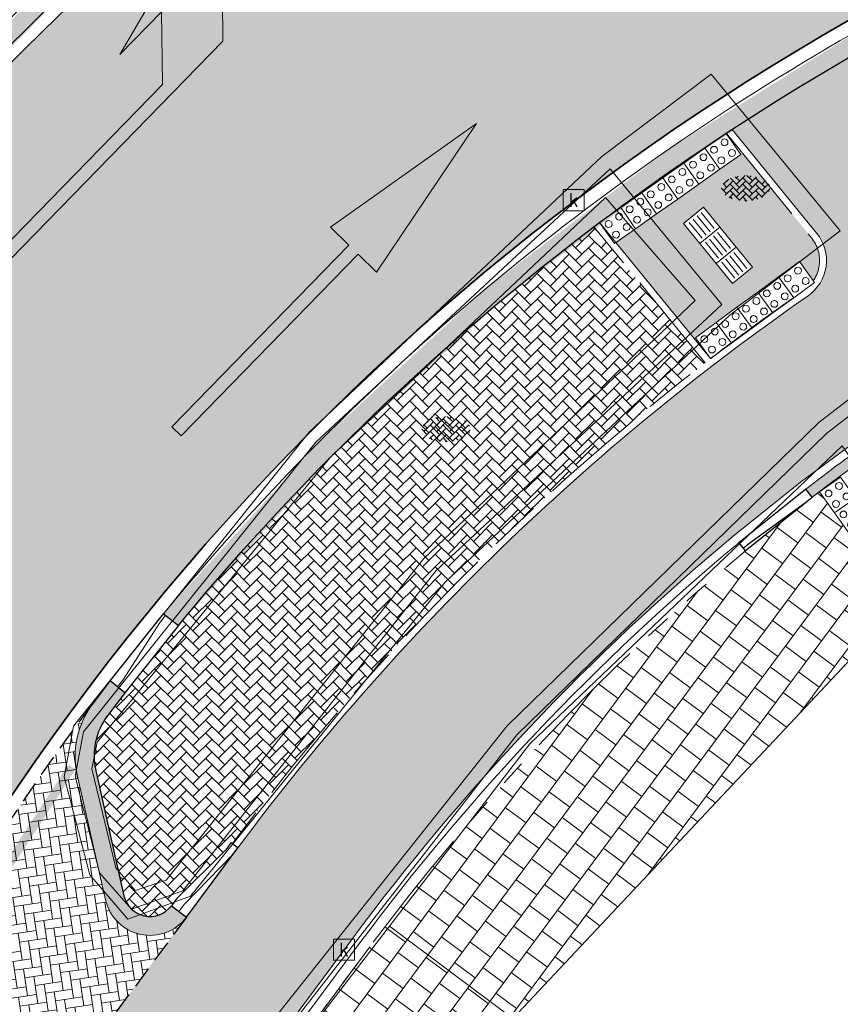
# Model space of a CAD drawing. Header units: metres. Extents: x 187916 to 189411, y 333285 to 334910.
# Tile 44 of 256: x 188120.48 to 188130.04, y 334564.57 to 334576.02. Entities that reach past the tile are written whole.
import ezdxf
from ezdxf.enums import TextEntityAlignment as Align

# ---------------------------------------------------------------- set-up
doc = ezdxf.new("R2010")
doc.units = ezdxf.units.M
for name, pattern in [('DASHED2', [0.375, 0.25, -0.125]), ('VH-OPSLUITBAND_100X200', [16, 8, -2, 4, -2]), ('VH-RWSBAND-SO', [24, 10, -2, 2, -2, 2, -2, 2, -2]), ('VH-TROTTOIRBAND_180-200', [20, 10, -2, 2, -2, 2, -2]), ('VW-1-1_STREEP', [2, 1, -1]), ('VW-1-3_STREEP', [4, 1, -3])]:
    doc.linetypes.add(name, pattern=pattern)
for name, color, linetype, lineweight in [('B-ME-RI-HWA_KOLK-S', 253, 'Continuous', 25), ('B-ME-VH-KANTOPSLUITING_ACHTERKANTBAND-G', 253, 'Continuous', 18), ('B-ME-VH-VERHARDING_ASFALT-G', 253, 'Continuous', 18), ('B-ME-VH-VERHARDING_BETONSTRAATSTEEN-G', 253, 'Continuous', 18), ('B-ME-VH-VERHARDING_BETONSTRAATSTEEN-S', 253, 'Continuous', 25), ('B-ME-VH-VERHARDING_TEGEL-G', 253, 'Continuous', 18), ('N-WE-GR-VAKBEPLANTING-A', 94, 'Continuous', 5), ('N-WE-VH-GOOT_TEGEL-G', 170, 'Continuous', 35), ('N-WE-VH-KANTOPSLUITING_ELEMENT_VERLOOPBAND-G', 42, 'Continuous', 25), ('N-WE-VH-KANTOPSLUITING_OPSLUITBAND_80X200-G', 30, 'VH-OPSLUITBAND_100X200', 15), ('N-WE-VH-KANTOPSLUITING_RIJWIELPADBAND_4-12 200-G', 94, 'VH-TROTTOIRBAND_180-200', 15), ('N-WE-VH-KANTOPSLUITING_TROTTOIRBAND_RWS_110 220-G', 251, 'VH-RWSBAND-SO', 25), ('N-WE-VH-KANTOPSLUITING_TROTTOIRBAND_RWS_110 220_ACHTERKANT-G', 7, 'VH-RWSBAND-SO', 25), ('N-WE-VH-KANTOPSLUITING_VERLOOPBAND-S', 251, 'Continuous', 25), ('N-WE-VH-KANTOPSLUITING_VERLOOPBAND_TBV TEKENING-G', 10, 'Continuous', 25), ('N-WE-VH-KANTOPSLUITING_VOORKANTBAND-G', 7, 'Continuous', 15), ('N-WE-VH-KANTVERHARDING_STREKLAAG_BSS-G', 60, 'Continuous', 18), ('N-WE-VH-VERHARDING_ASFALT_RIJWEG-A', 251, 'Continuous', 18), ('N-WE-VH-VERHARDING_BETONSTRAATSTEEN-GRIJS-A', 250, 'Continuous', 18), ('N-WE-VH-VERHARDING_BETONSTRAATSTEEN-ROOD-A', 11, 'Continuous', 18), ('N-WE-VH-VERHARDING_TEGEL-A', 254, 'Continuous', 5), ('N-WE-VH-VERHARDING_TEGEL_300x300x60-A', 251, 'Continuous', 5), ('N-WE-VH-VERKEERSTEGEL-S', 7, 'Continuous', 0), ('N-WE-VW-MARKERING_DWARS_DRIEHOEK_5050-G', 251, 'VW-HAAIETAND50-L-N', 0), ('N-WE-VW-MARKERING_LANGS_STREEP_11-G', 251, 'VW-1-1_STREEP', 0), ('N-WE-VW-MARKERING_LANGS_STREEP_13-G', 251, 'VW-1-3_STREEP', 0), ('N-WE-VW-MARKERING_PIJL-S', 251, 'Continuous', 0)]:
    doc.layers.add(name, color=color, linetype=linetype, lineweight=lineweight)
doc.layers.add('N-WE-VH-MATERIAALSCHEIDING-G', color=7, linetype='DASHED2')
doc.styles.add('NLCS-ISO', font='NLCS-ISO.ttf')
doc.linetypes.add('VW-HAAIETAND50-L-N', pattern='A,0,-0.5,[150,NLCS.SHX,S=1,R=0,X=-0.625,Y=-0.25],-0.5', length=1)

# ---------------------------------------------------------------- blocks, each defined once
blk = doc.blocks.new('SRI-KOLK-SO')
at = {"color": 0, "linetype": 'ByBlock', "lineweight": 18}
blk.add_lwpolyline([(-1.125, -1.125), (1.125, -1.125), (1.125, 1.125), (-1.125, 1.125)], close=True, dxfattribs=at)
at = {"color": 0, "linetype": 'ByBlock', "lineweight": 18, "style": 'NLCS-ISO'}
blk.add_text('k', height=1.5, dxfattribs=at).set_placement((0, 0), align=Align.MIDDLE_CENTER)
blk = doc.blocks.new('SVH-BSS_KEIFORMAAT_KEPER-SO')
at = {"ltscale": 0.1}
for p, q in [((-2.477046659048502, 2.477046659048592), (-1.484924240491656, 1.484924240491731)), ((-2.227386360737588, 0.7424621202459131), (-0.2128896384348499, 2.756958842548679)), ((-2.227386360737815, 2.227386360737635), (-1.846044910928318, 2.608727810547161)), ((0.2160084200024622, 2.753840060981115), (1.484924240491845, 1.484924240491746)), ((0.742462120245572, 2.227386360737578), (1.196639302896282, 2.681563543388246)), ((0.7424621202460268, 0.7424621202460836), (2.445993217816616, 2.445993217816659)), ((-5.336050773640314, 0.881278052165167), (-4.454772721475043, -7.582823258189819e-14)), ((-5.197234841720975, 0.7424621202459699), (-4.025666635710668, 1.914030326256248)), ((-5.197234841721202, -0.7424621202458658), (-2.969848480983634, 1.48492424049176)), ((-4.812064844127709, -1.842216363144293), (-2.969848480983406, 3.785860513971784e-14)), ((-4.564991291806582, 1.595142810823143), (-4.454772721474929, 1.484924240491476)), ((-3.712310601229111, 0.7424621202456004), (-1.484924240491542, -1.484924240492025)), ((-3.597206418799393, 2.112282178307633), (-1.484924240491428, -2.747801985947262e-13)), ((-2.227386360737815, -0.7424621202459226), (-2.463584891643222e-13, 1.484924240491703)), ((-2.227386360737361, -2.227386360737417), (2.083888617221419e-13, 2.083888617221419e-13)), ((-0.7424621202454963, 2.227386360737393), (1.484924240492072, -2.321476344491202e-13)), ((-0.7424621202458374, 0.7424621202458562), (1.484924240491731, -1.48492424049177)), ((0.7424621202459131, -0.7424621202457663), (2.969848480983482, 1.48492424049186)), ((0.7424621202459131, -2.227386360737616), (2.969848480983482, 9.43689570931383e-15)), ((2.227386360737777, 2.22738636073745), (4.454772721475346, -1.753042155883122e-13)), ((2.227386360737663, 0.7424621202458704), (4.454772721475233, -1.484924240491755)), ((3.7123106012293, 0.7424621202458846), (4.50164561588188, 1.531797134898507)), ((3.7123106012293, -0.7424621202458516), (5.246882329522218, 0.7921096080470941)), ((4.221158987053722, 1.718537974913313), (4.45477272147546, 1.484924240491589)), ((5.197234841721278, 0.7424621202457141), (5.392160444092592, 0.5475365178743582)), ((-5.734817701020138, -0.2048792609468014), (-4.454772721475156, -1.484924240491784)), ((-3.894231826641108, -2.40930758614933), (-2.969848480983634, -1.484924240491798)), ((-3.712310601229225, -0.742462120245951), (-1.484924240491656, -2.969848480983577)), ((-3.712310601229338, -2.227386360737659), (-3.270758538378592, -2.668938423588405)), ((-1.594092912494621, -3.079017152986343), (9.470202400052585e-14, -1.484924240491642)), ((-0.74246212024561, -0.74246212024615), (1.484924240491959, -2.969848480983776)), ((-0.7424621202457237, -2.227386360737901), (0.2141389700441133, -3.18398745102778)), ((1.364972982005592, -3.089799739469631), (2.969848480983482, -1.484924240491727)), ((2.227386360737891, -0.7424621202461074), (3.843627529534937, -2.358703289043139)), ((2.22738636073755, -2.227386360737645), (2.78091825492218, -2.780918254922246)), ((3.712310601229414, -2.227386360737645), (5.574234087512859, -0.3654628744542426)), ((5.197234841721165, -0.7424621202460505), (5.40549668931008, -0.950723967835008)), ((-0.2171522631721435, -3.18700074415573), (9.470202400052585e-14, -2.969848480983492))]:
    blk.add_line(p, q, dxfattribs=at)
at = {"style": 'NLCS-ISO'}
blk.add_attdef('FORMAAT', text='', height=1.8, dxfattribs=at).set_placement((-5.834817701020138, -0.2150483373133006), align=Align.MIDDLE_RIGHT)
blk.add_attdef('KLEUR', text='', height=1.8, dxfattribs=at).set_placement((5.824648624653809, -0.2150483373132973), align=Align.MIDDLE_LEFT)
at = {"style": 'NLCS-ISO', "flags": 1}
blk.add_attdef('FUNCTIE', text='', height=1.8, dxfattribs=at).set_placement((0.1159930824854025, -3.584775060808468), align=Align.MIDDLE_CENTER)
blk = doc.blocks.new('DTM')
at = {"layer": 'B-ME-VH-KANTOPSLUITING_ACHTERKANTBAND-G', "ltscale": 0.2, "flags": 128}
for points in [[(188073.1970000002, 334497.9789999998), (188074.2685583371, 334499.1016072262), (188078.6666089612, 334503.7091803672), (188080.0609999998, 334505.1699999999), (188085.9399999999, 334512.327), (188091.4679999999, 334519.8900000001), (188096.193, 334526.713), (188101.6740000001, 334534.3199999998), (188107.1549999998, 334541.7960000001), (188112.088, 334548.4079999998), (188117.46, 334555.6519999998), (188123.318, 334563.5619999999), (188124.788394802, 334565.4732764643), (188126.423, 334567.5980000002), (188130.0559999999, 334571.0649999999), (188130.3119999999, 334570.696), (188131.5099999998, 334571.6120000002), (188131.2209999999, 334571.9989999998), (188135.0520000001, 334574.088), (188139.8960000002, 334575.4739999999), (188144.4580000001, 334575.9050000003)], [(188122.1890000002, 334566.0120000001), (188121.827, 334565.892), (188121.6030000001, 334566.1519999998), (188121.3229999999, 334567.304), (188121.3840000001, 334567.6150000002), (188124.0970000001, 334570.9279999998), (188127.301, 334573.9539999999)], [(188122.1890000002, 334566.0120000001), (188125.1899999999, 334569.7519999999), (188128.3450000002, 334572.7540000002), (188127.301, 334573.9539999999)]]:
    blk.add_lwpolyline(points, dxfattribs=at)
at = {"layer": 'B-ME-VH-VERHARDING_ASFALT-G', "ltscale": 0.2, "flags": 128}
for points in [[(188072.9219999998, 334498.2999999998), (188079.7450000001, 334505.5060000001), (188085.6830000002, 334512.673), (188091.1060000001, 334520.1000000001), (188095.835, 334526.8990000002), (188101.3489999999, 334534.5589999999), (188106.7949999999, 334541.9819999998), (188111.6850000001, 334548.6120000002), (188117.1159999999, 334555.861), (188122.9390000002, 334563.7620000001), (188126.1570000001, 334567.8050000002), (188129.7850000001, 334571.3339999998), (188131.0060000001, 334572.2740000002), (188134.932, 334574.4249999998), (188139.8730000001, 334575.8319999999), (188144.432, 334576.2779999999)], [(188122.4720000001, 334565.824), (188121.7429999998, 334565.5580000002), (188121.2990000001, 334566.071), (188121.003, 334567.213), (188121.111, 334567.804), (188123.8539999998, 334571.2239999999), (188127.2620000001, 334574.429), (188128.531, 334575.3870000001), (188130.034, 334573.5640000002)], [(188122.4720000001, 334565.824), (188125.4369999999, 334569.477), (188128.7489999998, 334572.5860000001), (188130.034, 334573.5640000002)]]:
    blk.add_lwpolyline(points, dxfattribs=at)
at = {"layer": 'B-ME-VH-VERHARDING_BETONSTRAATSTEEN-G', "ltscale": 0.2, "flags": 128}
for points in [[(188073.0619999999, 334498.173), (188079.9180000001, 334505.3840000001), (188085.827, 334512.5529999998), (188091.3080000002, 334520.0180000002), (188096.0099999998, 334526.8029999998), (188101.4939999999, 334534.4390000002), (188106.9739999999, 334541.9199999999), (188111.889, 334548.5099999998), (188117.2990000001, 334555.75), (188123.139, 334563.6800000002), (188126.2710000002, 334567.7029999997), (188129.8760000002, 334571.2080000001), (188131.0759999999, 334572.1370000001), (188135.0010000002, 334574.3059999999), (188139.858, 334575.6800000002), (188144.4359999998, 334576.105)], [(188122.3829999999, 334565.8849999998), (188121.7859999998, 334565.6740000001), (188121.4130000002, 334566.0949999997), (188121.128, 334567.2209999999), (188121.2259999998, 334567.7349999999), (188123.9309999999, 334571.105), (188127.3569999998, 334574.2880000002)], [(188122.3829999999, 334565.8849999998), (188125.3330000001, 334569.6140000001), (188128.656, 334572.7080000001), (188127.3569999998, 334574.2880000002)], [(188126.2239999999, 334564.3999999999), (188131.091, 334569.5750000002), (188134.6839999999, 334571.8879999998), (188137.2859999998, 334572.952)]]:
    blk.add_lwpolyline(points, dxfattribs=at)
at = {"layer": 'B-ME-VH-VERHARDING_TEGEL-G', "ltscale": 0.2, "flags": 128}
blk.add_lwpolyline([(188080.0299999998, 334502.4789999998), (188082.0729999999, 334504.716), (188083.4049999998, 334506.2880000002), (188088.946, 334513.2740000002), (188094.5819999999, 334521.2029999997), (188099.179, 334527.7779999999), (188104.841, 334535.6099999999), (188110.4470000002, 334543.2250000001), (188116.0419999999, 334550.6859999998), (188119.5109999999, 334555.3140000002), (188120.2179999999, 334556.3590000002), (188122.0830000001, 334558.8620000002), (188123.389, 334560.6189999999), (188123.807, 334561.2250000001), (188125.7740000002, 334563.818), (188126.2239999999, 334564.3999999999), (188124.788394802, 334565.4732764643)], dxfattribs=at)
at = {"layer": 'B-ME-RI-HWA_KOLK-S', "xscale": 0.11, "yscale": 0.11, "zscale": 0.11}
for p in [(188126.932, 334573.923), (188124.259, 334565.202)]:
    blk.add_blockref('SRI-KOLK-SO', p, dxfattribs=at)
at = {"layer": 'B-ME-VH-VERHARDING_BETONSTRAATSTEEN-S', "xscale": 0.05, "yscale": 0.05, "zscale": 0.05}
for p in [(188128.938, 334574.071), (188125.45, 334571.268)]:
    blk.add_blockref('SVH-BSS_KEIFORMAAT_KEPER-SO', p, dxfattribs=at)
blk = doc.blocks.new('SVH-VERKEERSTEGEL_300X300_NOPPENTEGEL')
blk.add_lwpolyline([(-0.15, 5.551115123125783e-17), (0.15, 5.551115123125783e-17), (0.15, -0.3), (-0.15, -0.3)], close=True)
at = {"lineweight": 0}
for centre in [(-0.07499999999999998, -0.07499999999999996), (0.07499999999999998, -0.07499999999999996), (-0.07499999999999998, -0.225), (0.07499999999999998, -0.225)]:
    blk.add_circle(centre, 0.04, dxfattribs=at)
blk = doc.blocks.new('SVH-VERKEERSTEGEL_300X300_GELEIDETEGEL')
blk.add_lwpolyline([(-0.15, 5.551115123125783e-17), (0.15, 5.551115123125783e-17), (0.15, -0.3), (-0.15, -0.3)], close=True)
at = {"lineweight": 0, "flags": 128}
for points in [[(0.12, -0.05999999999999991), (-0.1200000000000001, -0.05999999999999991)], [(0.12, -0.1199999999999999), (-0.1200000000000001, -0.1199999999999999)], [(0.12, -0.1799999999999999), (-0.1200000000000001, -0.1799999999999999)], [(0.12, -0.2399999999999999), (-0.12, -0.2399999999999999)]]:
    blk.add_lwpolyline(points, dxfattribs=at)
blk = doc.blocks.new('SVH-TROTTOIRBAND RWS INRITVERLOOPBAND_110 220X250_RECHTS_L1000_VB-MM')
at = {"linetype": 'Continuous', "lineweight": 0}
blk.add_lwpolyline([(0, 0), (-1000, 1.13686837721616e-13), (-1000, 220.0000000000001), (0, 220)], close=True, dxfattribs=at)
blk.add_lwpolyline([(0, 110), (-100, 110), (-900, 30.00000000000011), (-1000, 30.00000000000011)], dxfattribs=at)
blk = doc.blocks.new('SVH-RIJWIELPAD EINDVERLOOPBAND_40 120X250_MAAIVELD_LINKS_L1000_HD-MM')
blk.add_line((0, 40), (-100, 40))
blk.add_lwpolyline([(0, 0), (-1000, 0), (-1000, 120), (0, 120)], close=True)
at = {"flags": 128}
blk.add_lwpolyline([(-100, 40), (-900, 0)], dxfattribs=at)
blk = doc.blocks.new('SVH-VERLOOPBAND_OPSLUITBAND 100X200 HD_TROTTOIRBAND RWS 110 220X200 VB_L1000-MM')
at = {"linetype": 'Continuous', "lineweight": 0}
blk.add_lwpolyline([(0, 100.0000000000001), (100, 100.0000000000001), (900, 220), (1000, 220), (1000, 0), (0, 1.13686837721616e-13)], close=True, dxfattribs=at)
blk.add_lwpolyline([(900, 110), (1000, 110), (900, 110), (100, 9.947598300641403e-14)], dxfattribs=at)
blk = doc.blocks.new('ontwerp Wilhelmina- & Engelenkampstraat')
at = {"layer": 'N-WE-GR-VAKBEPLANTING-A', "transparency": 33554610}
h = blk.add_hatch(dxfattribs=at)
h.set_pattern_fill('GRASS', color=256, scale=0.03)
h.set_pattern_definition([(90, (0, 0), (-0.5388153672, 0.5388153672), [0.142875, -0.9347557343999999]), (45, (0, 0), (-0.5388153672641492, 0.5388153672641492), [0.142875, -0.6191249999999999]), (135, (0, 0), (-0.5388153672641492, -0.5388153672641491), [0.142875, -0.6191249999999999])])
h.paths.add_polyline_path([(188123.0509181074, 334578.4360592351), (188121.5092926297, 334580.3243959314, 0.05147589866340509), (188116.2291249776, 334574.0909671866), (188113.4868083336, 334570.0819420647), (188114.8499150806, 334569.1761170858), (188115.4084462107, 334570.0162173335, -0.07529317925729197)])
at = {"layer": 'N-WE-VH-VERHARDING_ASFALT_RIJWEG-A', "transparency": 33554610}
h = blk.add_hatch(color=256, dxfattribs=at)
h.dxf.hatch_style = 1
edge = h.paths.add_edge_path(flags=16)
edge.add_arc((188138.9664952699, 334562.9266771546), 25.15000014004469, 78.9570041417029, 89.01832237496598, ccw=False)
edge.add_arc((188138.9664952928, 334562.9266772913), 25.15000000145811, 70.82096754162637, 78.95700413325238, ccw=False)
edge.add_arc((188138.9664952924, 334562.9266772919), 25.15000000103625, 64.56114953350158, 70.82096754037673, ccw=False)
edge.add_arc((188149.275636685, 334584.5997389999), 1.1499999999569, -100.17163992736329, 64.5611495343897, ccw=False)
edge.add_arc((188142.0351365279, 334544.2441302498), 39.85000000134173, 79.82836007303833, 82.98919470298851)
edge.add_arc((188142.0351365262, 334544.2441302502), 39.8500000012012, 82.98919470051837, 86.82065225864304)
edge.add_line((188144.2452818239, 334584.0327939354), (188143.4198873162, 334584.0786422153))
edge.add_line((188143.4198873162, 334584.0786422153), (188142.6119275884, 334584.1235220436))
edge.add_arc((188142.7311700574, 334586.2702128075), 2.150000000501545, 241.96238470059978, 266.8206522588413, ccw=False)
edge.add_line((188141.7205601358, 334584.3725385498), (188138.8371205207, 334585.9081196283))
edge.add_arc((188139.3776793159, 334586.9231546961), 1.150000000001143, 89.01832237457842, 241.9623847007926, ccw=False)
edge = h.paths.add_edge_path(flags=16)
edge.add_arc((188147.0280477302, 334548.9942835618), 37.59999999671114, 119.8881419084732, 146.3825036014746)
edge.add_line((188115.7165645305, 334569.8113683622), (188103.132196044, 334550.8829138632))
edge.add_line((188103.132196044, 334550.8829138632), (188098.4154442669, 334542.7039371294))
edge.add_line((188098.4154442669, 334542.7039371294), (188093.8171624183, 334534.4769075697))
edge.add_line((188093.8171624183, 334534.4769075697), (188093.5668862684, 334534.0291252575))
edge.add_arc((188092.5630440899, 334534.590196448), 1.150000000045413, 239.9388876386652, 330.79814032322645, ccw=False)
edge.add_line((188091.9869821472, 334533.5948811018), (188091.4987249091, 334533.8774713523))
edge.add_arc((188092.0747868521, 334534.8727866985), 1.150000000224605, 146.0066462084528, 239.9388876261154, ccw=False)
edge.add_line((188091.1213190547, 334535.5157479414), (188092.9730741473, 334538.2617748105))
edge.add_arc((187397.3001256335, 335005.9230804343), 838.2529141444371, 326.0893067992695, 326.4232486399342)
edge.add_line((188095.6869526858, 334542.3243445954), (188101.4356861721, 334551.4072817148))
edge.add_line((188101.4356861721, 334551.4072817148), (188104.3496291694, 334556.3924108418))
edge.add_line((188104.3496291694, 334556.3924108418), (188107.550383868, 334561.8461375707))
edge.add_arc((188150.8017325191, 334536.4622185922), 50.15000002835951, 145.6264753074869, 149.5916206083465, ccw=False)
edge.add_line((188109.409202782, 334564.7761901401), (188115.9237364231, 334574.2998638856))
edge.add_arc((188149.0625214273, 334551.6317490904), 40.14999999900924, 122.93594923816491, 145.6264753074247, ccw=False)
edge.add_arc((188127.8581766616, 334584.3636259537), 1.149999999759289, 29.3351337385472, 122.93594923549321, ccw=False)
edge.add_line((188128.8607110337, 334584.9270306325), (188129.094595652, 334584.5108513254))
edge.add_arc((188127.2202922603, 334583.4575295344), 2.149999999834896, -60.11185809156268, 29.335133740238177, ccw=False)
edge = h.paths.add_edge_path()
edge.add_arc((188147.5743993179, 334603.7915720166), 12.15000000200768, 200.4734663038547, 255.493725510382)
edge.add_line((188144.530994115, 334592.0289113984), (188146.185999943, 334591.6007044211))
edge.add_arc((188138.7090134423, 334562.7023984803), 29.84991479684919, 50.25891379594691, 75.49372551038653, ccw=False)
edge.add_line((188157.7926425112, 334585.655230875), (188163.8201895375, 334580.6411595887))
edge.add_line((188163.8201895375, 334580.6411595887), (188159.2952212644, 334575.7984076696))
edge.add_line((188159.2952212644, 334575.7984076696), (188159.2695942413, 334575.8148686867))
edge.add_arc((188144.5349947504, 334550.6630481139), 29.15000000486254, 59.63710362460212, 146.382503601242)
edge.add_line((188120.2602677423, 334566.8018252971), (188107.0435106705, 334546.9221797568))
edge.add_line((188107.0435106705, 334546.9221797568), (188106.7442135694, 334546.500351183))
edge.add_line((188106.7442135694, 334546.500351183), (188101.6504048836, 334539.510067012))
edge.add_line((188101.6504048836, 334539.510067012), (188095.1750741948, 334530.5398171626))
edge.add_line((188095.1750741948, 334530.5398171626), (188087.7887865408, 334535.3281251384))
edge.add_line((188087.7887865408, 334535.3281251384), (188088.417, 334536.191))
edge.add_line((188088.417, 334536.191), (188093.6195946, 334544.8592181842))
edge.add_line((188093.6195946, 334544.8592181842), (188101.4946647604, 334558.0521733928))
edge.add_line((188101.4946647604, 334558.0521733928), (188109.0825163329, 334571.5906240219))
edge.add_arc((188109.7531398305, 334571.7031590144), 0.6800000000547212, 189.5258538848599, 239.6426501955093)
edge.add_arc((188109.7531398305, 334571.7031590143), 0.6799999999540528, 239.6426501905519, 330.1368785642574)
edge.add_line((188110.3428476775, 334571.364566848), (188112.78618657, 334575.619999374))
edge.add_line((188112.78618657, 334575.619999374), (188112.9460224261, 334575.8837592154))
edge.add_arc((188155.5789671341, 334550.0486179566), 49.84999998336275, 142.6443436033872, 148.784552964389, ccw=False)
edge.add_arc((188162.7209915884, 334543.926498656), 59.24414293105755, 136.6649082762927, 142.1289845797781, ccw=False)
edge.add_line((188119.6296113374, 334584.5836188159), (188121.4990564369, 334586.5296781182))
edge.add_arc((188110.5734846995, 334597.0251239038), 15.15000000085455, 316.1503230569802, 359.9113085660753)
edge.add_arc((188139.1123643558, 334564.6638088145), 35.00000004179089, 106.57741826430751, 112.49110119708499, ccw=False)
edge.add_line((188129.1264917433, 334598.2090372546), (188129.3539222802, 334596.9693586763))
edge.add_arc((188131.4686291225, 334597.3573212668), 2.15000000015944, 190.3958391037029, 206.4362908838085)
edge.add_line((188129.5434547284, 334596.400136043), (188131.1078476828, 334593.2536925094))
edge.add_arc((188131.9047803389, 334593.6499226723), 0.8900000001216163, 206.4362909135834, 370.3958390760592)
edge.add_line((188132.7801706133, 334593.8105211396), (188131.8470344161, 334598.8968607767))
edge.add_line((188131.8470344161, 334598.8968607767), (188131.8462139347, 334598.9013330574))
edge.add_arc((188139.0752333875, 334564.9158871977), 34.74578035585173, 94.76015096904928, 102.00837118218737, ccw=False)
at = {"layer": 'N-WE-VH-VERHARDING_BETONSTRAATSTEEN-GRIJS-A', "transparency": 33554610}
h = blk.add_hatch(dxfattribs=at)
h.set_pattern_fill('AVH-BSS_KEIFORMAAT_KEPER', color=256, pattern_type=2)
h.set_pattern_definition([(45, (1.902436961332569, 0.4838370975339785), (0, 0.148492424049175), [0.315, -0.105]), (135, (1.976683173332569, 0.5580833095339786), (1.387778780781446e-17, 0.148492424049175), [0.315, -0.105])])
edge = h.paths.add_edge_path()
edge.add_line((188128.4616175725, 334572.029870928), (188127.1689862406, 334573.6132147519))
edge.add_arc((188144.5349947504, 334550.6630481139), 28.78000000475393, 127.114185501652, 140.4939242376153)
edge.add_line((188122.3295806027, 334568.9717341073), (188121.709623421, 334568.1927424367))
edge.add_line((188121.709623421, 334568.1927424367), (188121.5052716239, 334567.9234142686))
edge.add_arc((188122.1297808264, 334567.4560939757), 0.7800000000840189, 143.1924877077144, 192.7439347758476)
edge.add_line((188121.3689955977, 334567.2840305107), (188121.6980098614, 334565.8292812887))
edge.add_arc((188122.0003732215, 334565.8976654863), 0.3100000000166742, 192.7439347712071, 323.4199999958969)
edge.add_line((188122.2493111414, 334565.7129226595), (188122.3089200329, 334565.7932332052))
edge.add_line((188122.3089200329, 334565.7932332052), (188122.8820777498, 334566.3641011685))
edge.add_line((188122.8820777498, 334566.3641011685), (188122.9416776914, 334566.4443996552))
edge.add_line((188122.9416776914, 334566.4443996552), (188122.9577342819, 334566.4324751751))
edge.add_arc((188146.1111394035, 334549.1705450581), 28.88000000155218, 127.67147338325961, 143.2937744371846, ccw=False)
h = blk.add_hatch(dxfattribs=at)
h.set_pattern_fill('AVH-BSS_KEIFORMAAT_KEPER', color=256, angle=233.42, pattern_type=2)
h.set_pattern_definition([(278.42, (188119.1631559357, 334564.8807014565), (0.1192432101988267, -0.08849325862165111), [0.3149999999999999, -0.105]), (8.420000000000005, (188119.1785309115, 334564.7768332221), (0.1192432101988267, -0.08849325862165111), [0.315, -0.105])])
edge = h.paths.add_edge_path()
edge.add_line((188118.8911292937, 334561.1460795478), (188118.5742409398, 334562.3952245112))
edge.add_arc((188118.0605138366, 334562.2649000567), 0.5299999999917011, 14.23474326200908, 146.3825036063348)
edge.add_line((188117.6191551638, 334562.558332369), (188120.3851805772, 334566.7187784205))
edge.add_arc((188144.5349950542, 334550.6630479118), 29.00000036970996, 143.1478879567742, 146.3825035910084, ccw=False)
edge.add_arc((188122.1297808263, 334567.4560939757), 0.9999999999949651, 143.1478879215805, 192.7439347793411)
edge.add_line((188121.1544151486, 334567.2354997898), (188121.4834294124, 334565.7807505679))
edge.add_arc((188122.0003732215, 334565.8976654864), 0.5300000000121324, 192.7439347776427, 323.4199999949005)
edge.add_line((188122.425976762, 334565.581814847), (188118.8030062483, 334560.699905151))
edge.add_arc((188118.3774021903, 334561.0157550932), 0.5300000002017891, 323.4200938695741, 374.2347432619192)
at = {"layer": 'N-WE-VH-VERHARDING_BETONSTRAATSTEEN-ROOD-A', "transparency": 33554610}
h = blk.add_hatch(color=11, dxfattribs=at)
h.dxf.hatch_style = 1
edge = h.paths.add_edge_path()
edge.add_line((188130.7076894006, 334575.4139422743), (188130.4324818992, 334575.75104388))
edge.add_arc((188144.5349947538, 334550.6630481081), 28.78000001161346, 119.3412960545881, 123.20155356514)
edge.add_line((188128.7754721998, 334574.7446977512), (188129.7619991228, 334573.5363011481))
edge.add_arc((188129.3658741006, 334573.2213536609), 0.5060701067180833, -54.8430006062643, 38.48718928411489, ccw=False)
edge.add_arc((188146.1111404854, 334549.1705437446), 28.80000169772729, 124.8419482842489, 143.4234090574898)
edge.add_line((188122.9829821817, 334566.3323732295), (188122.425976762, 334565.581814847))
edge.add_line((188122.425976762, 334565.581814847), (188118.8030062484, 334560.6999051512))
edge.add_line((188118.8030062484, 334560.6999051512), (188107.9155845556, 334546.5335928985))
edge.add_line((188107.9155845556, 334546.5335928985), (188109.447490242, 334545.4037258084))
edge.add_line((188109.447490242, 334545.4037258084), (188113.6093503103, 334550.8488948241))
edge.add_line((188113.6093503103, 334550.8488948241), (188124.3491205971, 334565.3206081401))
edge.add_arc((188146.1076370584, 334549.1738600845), 27.095211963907, 129.7264959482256, 143.4213094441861, ccw=False)
edge.add_line((188128.790448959, 334570.0128981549), (188129.5741265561, 334570.6400149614))
edge.add_line((188129.5741265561, 334570.6400149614), (188130.3823909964, 334571.2390159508))
edge.add_line((188130.3823909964, 334571.2390159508), (188131.212331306, 334571.8076042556))
edge.add_line((188131.212331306, 334571.8076042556), (188132.0592519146, 334572.3428028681))
edge.add_arc((188146.1109312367, 334549.1711762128), 27.09933529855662, 95.22476272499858, 121.2333546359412, ccw=False)
edge.add_line((188143.6431848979, 334576.157917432), (188144.6414857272, 334576.2306659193))
edge.add_arc((188146.1352651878, 334548.4928058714), 27.7780535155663, 88.91371933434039, 93.08259765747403, ccw=False)
edge.add_line((188146.6618825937, 334576.2658671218), (188147.6614657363, 334576.2537823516))
edge.add_line((188147.6614657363, 334576.2537823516), (188148.9165172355, 334576.2386090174))
edge.add_line((188148.9165172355, 334576.2386090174), (188148.9370684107, 334577.9384847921))
edge.add_line((188148.9370684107, 334577.9384847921), (188146.4593004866, 334577.9684405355))
edge.add_arc((188146.1111394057, 334549.1705449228), 28.80000013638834, 89.30733866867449, 91.40328253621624)
edge.add_arc((188145.3935984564, 334578.461757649), 0.4999999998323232, 174.525148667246, 271.40328254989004, ccw=False)
edge.add_line((188144.8958793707, 334578.5094620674), (188144.9850226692, 334579.439529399))
edge.add_arc((188144.5349946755, 334550.663052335), 28.77999578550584, 89.10403893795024, 92.9518868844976)
edge.add_line((188143.0529009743, 334579.4048608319), (188142.9366344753, 334578.1918064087))
edge.add_arc((188142.4389153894, 334578.2395108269), 0.4999999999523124, 277.19992168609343, 354.52514869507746, ccw=False)
edge.add_arc((188146.1111394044, 334549.1705450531), 28.80000000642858, 97.19992169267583, 116.2935457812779)
edge.add_arc((188132.4672776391, 334576.782069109), 1.998559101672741, 296.2550210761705, 296.3260978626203, ccw=False)
edge.add_arc((188146.1111690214, 334549.1705556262), 28.80000388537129, 116.2985402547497, 116.7316195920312)
edge.add_arc((188132.2569611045, 334576.6787573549), 2.000000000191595, 219.227970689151, 296.7315575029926, ccw=False)
at = {"layer": 'N-WE-VH-VERHARDING_TEGEL-A', "transparency": 33554610}
h = blk.add_hatch(color=256, dxfattribs=at)
h.dxf.hatch_style = 1
h.paths.add_polyline_path([(188129.5598437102, 334573.2069711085), (188129.7224425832, 334572.9845936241, 0.3313661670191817), (188129.7000282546, 334573.4857085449), (188128.8984335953, 334574.4675816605), (188127.4230967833, 334573.4284555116), (188128.3350411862, 334572.3114150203)])
h.paths.add_polyline_path([(188128.4006178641, 334573.417036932), (188128.2108982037, 334573.6494298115), (188128.4432910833, 334573.8391494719), (188128.6330107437, 334573.6067565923), (188128.822730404, 334573.3743637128), (188129.0124500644, 334573.1419708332), (188128.7800571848, 334572.9522511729), (188128.5903375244, 334573.1846440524)], flags=16)
at = {"layer": 'N-WE-VH-VERHARDING_TEGEL_300x300x60-A', "transparency": 33554610}
h = blk.add_hatch(dxfattribs=at)
h.set_pattern_fill('AVH-TEGEL_300X300_HALFST', color=256, angle=143.42, pattern_type=2)
h.set_pattern_definition([(143.42, (188120.3533092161, 334559.5671369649), (-0.3302993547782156, 0.05832954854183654), [0.3, -0.3]), (233.42, (188120.3533092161, 334559.5671369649), (0.2409076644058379, -0.1787833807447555), [])])
edge = h.paths.add_edge_path()
edge.add_line((188122.0829999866, 334558.8619999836), (188123.389, 334560.6189999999))
edge.add_line((188123.389, 334560.6189999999), (188123.807, 334561.2250000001))
edge.add_line((188123.807, 334561.2250000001), (188125.7740000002, 334563.818))
edge.add_line((188125.7740000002, 334563.818), (188126.2239999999, 334564.3999999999))
edge.add_line((188126.2239999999, 334564.3999999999), (188130.7635677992, 334569.2268467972))
edge.add_line((188130.7635677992, 334569.2268467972), (188130.1425095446, 334570.0384495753))
edge.add_line((188130.1425095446, 334570.0384495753), (188129.9683906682, 334570.2827498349))
edge.add_line((188129.9683906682, 334570.2827498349), (188129.7921768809, 334570.5299893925))
edge.add_arc((188146.1111348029, 334549.1705510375), 26.87999245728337, 127.3804153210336, 127.6031583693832)
edge.add_line((188129.709263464, 334570.4663865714), (188128.9302008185, 334569.8429844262))
edge.add_arc((188146.1111394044, 334549.1705450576), 26.88000000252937, 129.7300920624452, 143.4200938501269)
edge.add_line((188124.5257864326, 334565.1895006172), (188120.3533092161, 334559.5671369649))
edge.add_line((188120.3533092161, 334559.5671369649), (188118.7798481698, 334557.4469168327))
edge.add_line((188118.7798481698, 334557.4469168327), (188120.2278998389, 334556.3722864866))
edge.add_line((188120.2278998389, 334556.3722864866), (188121.8054353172, 334558.489482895))
edge.add_line((188121.8054353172, 334558.489482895), (188122.0829999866, 334558.8619999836))
at = {"layer": 'N-WE-VH-GOOT_TEGEL-G'}
blk.add_lwpolyline([(188093.5668862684, 334534.0291252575), (188093.8171624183, 334534.4769075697), (188098.4154442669, 334542.7039371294), (188103.132196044, 334550.8829138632), (188115.7165645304, 334569.8113683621, -0.1161212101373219), (188128.2916551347, 334581.5934797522, 0.411389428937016), (188129.0945956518, 334584.5108513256), (188128.8607110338, 334584.9270306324, 0.4327428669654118), (188127.2329203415, 334585.3287966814, 0.09933086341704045), (188115.9237364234, 334574.299863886), (188109.4092027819, 334564.7761901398, 0.01730293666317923), (188107.5503838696, 334561.8461375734), (188104.3496291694, 334556.3924108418), (188101.4356861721, 334551.4072817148), (188095.6869526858, 334542.3243445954, -0.001457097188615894), (188092.9730741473, 334538.2617748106), (188091.1213190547, 334535.5157479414, 0.4344608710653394), (188091.4987249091, 334533.8774713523), (188091.9869821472, 334533.5948811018, 0.418612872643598)], format="xyb", close=True, dxfattribs=at)
blk.add_lwpolyline([(188095.1749857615, 334530.5396943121), (188101.6504048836, 334539.510067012), (188106.7442135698, 334546.500351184), (188107.0435106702, 334546.9221797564), (188110.7802754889, 334552.5427385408), (188120.2602677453, 334566.8018253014, -0.3976723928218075), (188159.2695942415, 334575.8148686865), (188174.5957357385, 334565.970421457), (188208.8839609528, 334543.8760752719, 0.009316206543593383), (188212.1620622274, 334541.8404860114, 0.002186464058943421), (188233.3818636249, 334529.2067239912), (188237.2558465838, 334526.9002472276, -0.01438719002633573), (188243.5379345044, 334523.0147862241, -0.01435012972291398), (188244.8978654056, 334522.1359797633), (188270.2099099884, 334505.7794105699, -0.1585987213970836), (188274.1717358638, 334500.9053619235, -0.2389408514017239), (188273.2451314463, 334491.7752058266), (188271.789554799, 334489.5054462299)], format="xyb", dxfattribs=at)
at = {"layer": 'N-WE-VH-KANTOPSLUITING_ELEMENT_VERLOOPBAND-G', "flags": 128}
for points, const_width in [([(188122.2434863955, 334569.0402284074, -0.09260890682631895), (188130.3819174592, 334575.8488080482, -0.09260890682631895)], 0.22), ([(188129.6717707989, 334570.5132431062, -0.01856463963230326), (188131.3003059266, 334571.6739406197, -0.01856463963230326)], 0.12)]:
    blk.add_lwpolyline(points, format="xyb", dxfattribs=dict(at, const_width=const_width))
at = {"layer": 'N-WE-VH-KANTOPSLUITING_OPSLUITBAND_80X200-G', "ltscale": 0.15, "flags": 128}
blk.add_lwpolyline([(188128.7135013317, 334574.694105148), (188129.7000282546, 334573.4857085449, -0.4368545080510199), (188129.6145894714, 334572.875359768, 0.08071770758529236), (188122.9577342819, 334566.4324751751, 0.08071770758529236)], format="xyb", dxfattribs=at)
blk.add_lwpolyline([(188128.4616175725, 334572.029870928), (188127.1689862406, 334573.6132147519)], dxfattribs=at)
at = {"layer": 'N-WE-VH-KANTOPSLUITING_RIJWIELPADBAND_4-12 200-G', "ltscale": 0.15, "flags": 128}
for points in [[(188129.708384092, 334570.4657092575, -0.01856463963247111), (188131.3332921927, 334571.6238216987, -0.01856463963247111)], [(188110.2305781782, 334546.0659942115), (188113.7850876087, 334550.7165361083), (188124.5257864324, 334565.189500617, -0.05981547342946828), (188128.9310597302, 334569.8436982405, -0.05981547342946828)]]:
    blk.add_lwpolyline(points, format="xyb", dxfattribs=at)
at = {"layer": 'N-WE-VH-KANTOPSLUITING_TROTTOIRBAND_RWS_110 220-G', "ltscale": 0.15, "const_width": 0.22, "flags": 128}
for points in [[(188113.3395534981, 334570.0615016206), (188116.1383337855, 334574.1530716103, -0.05222506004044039), (188121.5192137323, 334580.4861820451), (188123.2058778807, 334578.4201875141, 0.07602457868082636), (188115.5000489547, 334569.9553162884), (188114.8861532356, 334569.0319408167)], [(188121.6235304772, 334568.2612586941), (188121.4174266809, 334567.9896214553, 0.2197536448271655), (188121.2617053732, 334567.2597651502), (188121.5907196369, 334565.8050159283, 0.6412252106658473), (188122.3376439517, 334565.6473687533)]]:
    blk.add_lwpolyline(points, format="xyb", dxfattribs=at)
at = {"layer": 'N-WE-VH-KANTOPSLUITING_TROTTOIRBAND_RWS_110 220_ACHTERKANT-G', "linetype": 'Continuous', "ltscale": 0.2, "flags": 128}
for points in [[(188113.4303446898, 334569.9993971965), (188116.2291249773, 334574.0909671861, -0.05147589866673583), (188121.5092926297, 334580.3243959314), (188123.0509181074, 334578.4360592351, 0.07529317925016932), (188115.4084462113, 334570.0162173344), (188114.7945504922, 334569.0928418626)], [(188122.3307752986, 334568.9731829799, -0.0925756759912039), (188130.4358059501, 334575.7529121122)], [(188121.7111612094, 334568.1947691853), (188121.5052716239, 334567.9234142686, 0.219642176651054), (188121.3689955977, 334567.2840305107), (188121.6980098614, 334565.8292812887, 0.6412252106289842), (188122.2493111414, 334565.7129226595)]]:
    blk.add_lwpolyline(points, format="xyb", dxfattribs=at)
at = {"layer": 'N-WE-VH-KANTOPSLUITING_VERLOOPBAND_TBV TEKENING-G', "flags": 128}
for points in [[(188128.9293375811, 334569.8422936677), (188129.7101320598, 334570.4670816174), (188129.6351575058, 334570.5607769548), (188128.8543630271, 334569.9359890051)], [(188121.5358997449, 334568.327748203), (188122.1586107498, 334569.1102001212), (188122.3307501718, 334568.9732037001), (188121.7080391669, 334568.1907517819)], [(188122.9416776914, 334566.4443996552), (188122.8820777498, 334566.3641011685), (188122.3089200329, 334565.7932332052), (188122.2493200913, 334565.7129347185), (188122.4259767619, 334565.581814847), (188123.021976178, 334566.3847997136)]]:
    blk.add_lwpolyline(points, close=True, dxfattribs=at)
at = {"layer": 'N-WE-VH-KANTOPSLUITING_VOORKANTBAND-G', "flags": 128}
for points in [[(188113.2487623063, 334570.1236060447), (188116.0475425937, 334574.2151760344, -0.05296998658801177), (188121.5293595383, 334580.6476929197), (188123.3610414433, 334578.4040661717, 0.07676033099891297), (188115.5916516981, 334569.8944152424), (188114.977755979, 334568.9710397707)], [(188122.1586104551, 334569.1102003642, -0.09260890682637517), (188130.3280289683, 334575.9447039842)], [(188128.7754721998, 334574.7446977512), (188129.7619991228, 334573.5363011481, -0.43685450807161), (188129.6602862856, 334572.8096954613, 0.08071770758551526), (188123.0218711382, 334566.3846581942)], [(188129.6351575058, 334570.5607769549, -0.01856463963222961), (188131.2673196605, 334571.7240595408, -0.01658359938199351)], [(188110.1352375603, 334546.1388651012), (188113.6892309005, 334550.7887317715), (188124.4294232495, 334565.2610138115, -0.05981547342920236), (188128.8543629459, 334569.9359891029)], [(188121.535899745, 334568.3277482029), (188121.3295946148, 334568.0558456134, 0.2198461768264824), (188121.1544151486, 334567.2354997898), (188121.4834294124, 334565.7807505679, 0.641225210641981), (188122.425976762, 334565.581814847)]]:
    blk.add_lwpolyline(points, format="xyb", dxfattribs=at)
blk.add_lwpolyline([(188128.5250333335, 334572.0786936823), (188127.2328949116, 334573.6614337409)], dxfattribs=at)
at = {"layer": 'N-WE-VH-KANTVERHARDING_STREKLAAG_BSS-G', "flags": 128}
blk.add_lwpolyline([(188109.447490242, 334545.4037258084), (188113.6093503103, 334550.8488948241), (188124.3491205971, 334565.3206081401, -0.05981547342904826), (188128.790448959, 334570.0128981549), (188129.5741265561, 334570.6400149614), (188130.3823909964, 334571.2390159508), (188131.212331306, 334571.8076042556), (188132.0592519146, 334572.3428028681, -0.1139735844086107), (188143.6431848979, 334576.157917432), (188144.6414857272, 334576.2306659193, -0.01819216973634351), (188146.6618825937, 334576.2658671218), (188147.6614657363, 334576.2537823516), (188148.9165172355, 334576.2386090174, -0.1391047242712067), (188155.2483668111, 334574.3592725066), (188164.3612999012, 334568.5827558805), (188168.8892599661, 334565.685905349), (188170.5813430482, 334564.5545184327), (188171.9529505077, 334563.6795877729), (188188.2574143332, 334553.2560923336)], format="xyb", dxfattribs=at)
at = {"layer": 'N-WE-VH-MATERIAALSCHEIDING-G', "flags": 128}
blk.add_lwpolyline([(188117.6191551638, 334562.558332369), (188120.3851805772, 334566.7187784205, -0.01411461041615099), (188121.3295946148, 334568.0558456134)], format="xyb", dxfattribs=at)
blk.add_lwpolyline([(188122.425976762, 334565.581814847), (188118.8030062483, 334560.699905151)], dxfattribs=at)
at = {"layer": 'N-WE-VH-KANTOPSLUITING_VERLOOPBAND-S'}
for name, p, xscale, yscale, zscale, rotation in [('SVH-RIJWIELPAD EINDVERLOOPBAND_40 120X250_MAAIVELD_LINKS_L1000_HD-MM', (188128.9293375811, 334569.8422936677), -0.0009999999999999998, 0.0009999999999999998, 0.0009999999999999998, 38.6666252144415), ('SVH-TROTTOIRBAND RWS INRITVERLOOPBAND_110 220X250_RECHTS_L1000_VB-MM', (188121.5358997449, 334568.327748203), 0.001, 0.001, 0.001, 231.4856221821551), ('SVH-VERLOOPBAND_OPSLUITBAND 100X200 HD_TROTTOIRBAND RWS 110 220X200 VB_L1000-MM', (188123.021976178, 334566.3847997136), -0.001, 0.001, 0.001, 53.4160889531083)]:
    blk.add_blockref(name, p, dxfattribs=dict(at, xscale=xscale, yscale=yscale, zscale=zscale, rotation=rotation))
at = {"layer": 'N-WE-VH-VERKEERSTEGEL-S'}
for p, xscale, rotation in [((188128.5837369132, 334574.6128742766), -0.9999999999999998, 35.15824194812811), ((188128.3384674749, 334574.4401232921), -0.9999999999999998, 35.15824194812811), ((188128.0931980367, 334574.2673723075), -0.9999999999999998, 35.15824194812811), ((188127.8479285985, 334574.094621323), -0.9999999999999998, 35.15824194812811), ((188127.6026591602, 334573.9218703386), -0.9999999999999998, 35.15824194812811), ((188127.357389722, 334573.749119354), -0.9999999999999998, 35.15824194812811), ((188129.4387589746, 334573.1184358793), -1, 36.17367643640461), ((188129.1965895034, 334572.9413654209), -1, 36.17367643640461), ((188128.9544200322, 334572.7642949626), -1, 36.17367643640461), ((188128.712250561, 334572.5872245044), -1, 36.17367643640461), ((188128.4700810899, 334572.4101540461), -1, 36.17367643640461), ((188129.9164219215, 334570.6141095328), -0.9999999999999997, 35.47841791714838), ((188130.090540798, 334570.3698092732), -0.9999999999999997, 35.47841791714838)]:
    blk.add_blockref('SVH-VERKEERSTEGEL_300X300_NOPPENTEGEL', p, dxfattribs=dict(at, xscale=xscale, rotation=rotation))
at = {"layer": 'N-WE-VH-VERKEERSTEGEL-S', "rotation": 129.2273292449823}
for p in [(188128.3057580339, 334573.5332333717), (188128.4954776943, 334573.3008404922), (188128.6851973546, 334573.0684476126)]:
    blk.add_blockref('SVH-VERKEERSTEGEL_300X300_GELEIDETEGEL', p, dxfattribs=at)
blk = doc.blocks.new('N-SVW-MARKERING_PIJL_LA_5.0')
blk.add_hatch(color=256).paths.add_polyline_path([(3.295908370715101, 0.6749999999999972), (2.695908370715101, 0.07499999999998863), (7.105427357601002e-16, 0.07499999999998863), (0, -0.07500000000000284), (3.549999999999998, -0.07500000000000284), (4.3, 0.6749999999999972), (5, 0.6749999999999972), (3.8, 0.9749999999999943), (2.6, 0.6749999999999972)])
for p, q in [((3.800000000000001, 0.9749999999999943), (2.6, 0.6749999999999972)), ((5, 0.6749999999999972), (3.8, 0.9749999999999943)), ((2.6, 0.6749999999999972), (3.295908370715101, 0.6749999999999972)), ((2.695908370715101, 0.07499999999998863), (3.295908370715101, 0.6749999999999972)), ((3.549999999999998, -0.07500000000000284), (4.3, 0.6749999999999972)), ((4.3, 0.6749999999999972), (5, 0.6749999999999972)), ((0, 0.07499999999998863), (2.695908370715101, 0.07499999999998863)), ((0, -0.07500000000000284), (0, 0.07499999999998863)), ((0, -0.07500000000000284), (3.549999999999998, -0.07500000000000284))]:
    blk.add_line(p, q)
blk = doc.blocks.new('N-SVW-MARKERING_PIJL_RD_5.0')
blk.add_hatch(color=256).paths.add_polyline_path([(2.950000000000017, 0.3749999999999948), (2.949999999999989, 0.07499999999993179), (0, 0.07499999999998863), (0, -0.07499999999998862), (2.949999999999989, -0.07499999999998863), (2.949999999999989, -0.3750000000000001), (5, -4.163336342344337e-17)])
for p, q in [((2.950000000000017, 0.375), (2.949999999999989, 0.07499999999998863)), ((5, 0), (2.949999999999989, 0.375)), ((0, 0.07499999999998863), (2.949999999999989, 0.07499999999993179)), ((0, -0.07499999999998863), (0, 0.07499999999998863)), ((5, 0), (2.949999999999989, -0.375)), ((0, -0.07499999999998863), (2.949999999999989, -0.07499999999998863)), ((2.949999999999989, -0.07499999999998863), (2.949999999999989, -0.3750000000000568))]:
    blk.add_line(p, q)
blk = doc.blocks.new('markering')
at = {"layer": 'N-WE-VW-MARKERING_DWARS_DRIEHOEK_5050-G', "const_width": 0.1, "flags": 128}
blk.add_lwpolyline([(188118.5378239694, 334563.384914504), (188121.0926315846, 334567.3286711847)], dxfattribs=at)
at = {"layer": 'N-WE-VW-MARKERING_LANGS_STREEP_11-G', "ltscale": 0.5, "const_width": 0.1, "flags": 128}
for points in [[(188124.9674544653, 334579.2826371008), (188128.4456959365, 334575.0221399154)], [(188123.4873774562, 334578.2493172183), (188126.9656189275, 334573.9888200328)]]:
    blk.add_lwpolyline(points, dxfattribs=at)
at = {"layer": 'N-WE-VW-MARKERING_LANGS_STREEP_13-G', "const_width": 0.3, "flags": 128}
blk.add_lwpolyline([(188093.7991259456, 334533.4495081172), (188108.330182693, 334554.005189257), (188117.8817202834, 334568.3718890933, -0.07463394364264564), (188124.8553131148, 334576.0750856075, -0.07463394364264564)], format="xyb", dxfattribs=at)
at = {"layer": 'N-WE-VW-MARKERING_PIJL-S', "rotation": 45.73107770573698}
for name, p in [('N-SVW-MARKERING_PIJL_LA_5.0', (188120.317677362, 334573.2839382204)), ('N-SVW-MARKERING_PIJL_RD_5.0', (188122.3103756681, 334571.2331597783))]:
    blk.add_blockref(name, p, dxfattribs=at)

msp = doc.modelspace()

# ---------------------------------------------------------------- block references
msp.add_blockref('DTM', (0, 0))

# ---------------------------------------------------------------- next in the draw order: block references
msp.add_blockref('ontwerp Wilhelmina- & Engelenkampstraat', (0, 0))

# ---------------------------------------------------------------- next in the draw order: block references
msp.add_blockref('markering', (0, 0))

doc.saveas('drawing.dxf')
